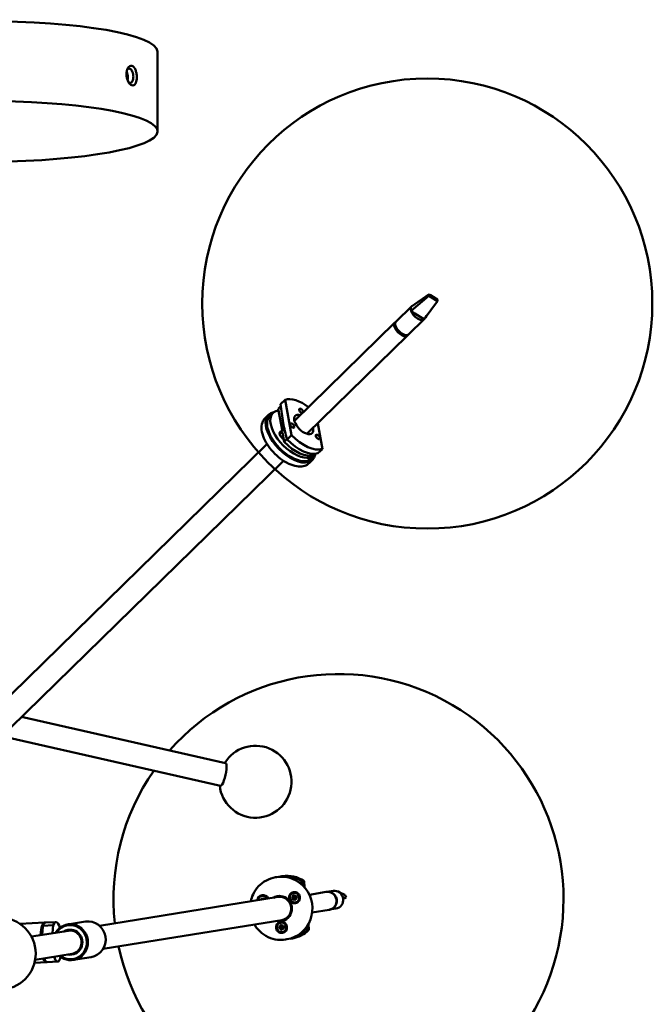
# Model space of a CAD drawing. Header units: millimetres. Extents: x 577 to 5072, y 853 to 3382.
# Tile 16 of 16: x 4610 to 4961, y 2208 to 2755. Entities that reach past the tile are written whole.
import ezdxf

# ---------------------------------------------------------------- set-up
doc = ezdxf.new("R2010")
doc.units = ezdxf.units.MM
doc.header["$LTSCALE"] = 18
doc.layers.add('Widoczne (ISO)', color=7, linetype='Continuous', lineweight=50)

msp = doc.modelspace()

# ---------------------------------------------------------------- linework, layer by layer
at = {"layer": 'Widoczne (ISO)'}
for p, q in [((4686.3, 2693.27), (4686.3, 2737.59)), ((4837.14, 2602.83), (4827.37, 2596.03)), ((4837.14, 2602.83), (4837.06, 2601.9)), ((4838, 2602.28), (4837.14, 2602.83)), ((4837.06, 2601.9), (4827.18, 2593.53)), ((4841.8, 2598.88), (4834.41, 2588.93)), ((4837.06, 2601.9), (4837.93, 2601.35)), ((4837.93, 2601.35), (4840.93, 2599.44)), ((4841, 2600.37), (4838, 2602.28)), ((4840.93, 2599.44), (4841.8, 2598.88)), ((4841.87, 2599.82), (4841, 2600.37)), ((4841.8, 2598.88), (4841.87, 2599.82)), ((4818.83, 2587.67), (4827.4, 2596.05)), ((4829.3, 2592.18), (4827.18, 2593.53)), ((4832.3, 2590.27), (4829.3, 2592.18)), ((4818.21, 2587.07), (4762.34, 2532.45)), ((4825.82, 2580.52), (4834.39, 2588.9)), ((4834.41, 2588.93), (4832.3, 2590.27)), ((4818.54, 2585.36), (4818.48, 2584.61)), ((4818.48, 2584.61), (4818.73, 2584.85)), ((4818.5, 2584.46), (4818.52, 2584.49)), ((4818.54, 2584.33), (4818.57, 2584.36)), ((4820.72, 2582.05), (4820.38, 2581.72)), ((4820.38, 2581.72), (4822.65, 2580.28)), ((4820.5, 2581.65), (4820.47, 2581.61)), ((4821.19, 2581.03), (4821.3, 2581.14)), ((4825.2, 2579.92), (4769.34, 2525.3)), ((4822.29, 2580.39), (4822.36, 2580.46)), ((4822.47, 2580.31), (4822.52, 2580.36)), ((4822.6, 2580.26), (4822.63, 2580.29)), ((4822.65, 2580.28), (4822.9, 2580.52)), ((4754.71, 2541.77), (4757.16, 2544.16)), ((4757.16, 2544.16), (4760.72, 2524.54)), ((4753.38, 2539.16), (4754.82, 2540.57)), ((4753.38, 2539.16), (4755.66, 2526.58)), ((4747.93, 2535.84), (4746.09, 2534.04)), ((4748.63, 2535.12), (4750.47, 2536.92)), ((4754.14, 2525.18), (4755.64, 2526.66)), ((4754.87, 2526.55), (4755.64, 2526.68)), ((4777.87, 2516.85), (4775.28, 2531.11)), ((4755.79, 2525.83), (4756.7, 2520.81)), ((4755.84, 2522.65), (4756.29, 2523.09)), ((4756.7, 2520.81), (4758.22, 2522.3)), ((4760.72, 2524.54), (4758.27, 2522.15)), ((4747.12, 2519.66), (4556.91, 2333.68)), ((4775.42, 2514.46), (4777.87, 2516.85)), ((4756.21, 2510.37), (4565.99, 2324.38)), ((4772.4, 2510.81), (4770.56, 2509.01)), ((4771.7, 2511.52), (4773.54, 2513.32)), ((4773.08, 2513.47), (4773.74, 2514.12)), ((4610.75, 2368.14), (4724.14, 2342.48)), ((4603.8, 2356.38), (4721.27, 2329.8)), ((4752.65, 2279.12), (4751.89, 2279)), ((4755.69, 2279.61), (4754.67, 2279.45)), ((4765.61, 2275.7), (4766.25, 2275.8)), ((4766.68, 2276.73), (4767.69, 2276.89)), ((4767.69, 2276.89), (4768.04, 2273.36)), ((4761.95, 2270.42), (4762.01, 2270.43)), ((4762.24, 2269.39), (4762.37, 2268.51)), ((4780.07, 2270.87), (4770.64, 2269.35)), ((4780.33, 2270.91), (4783.87, 2271.48)), ((4790.37, 2269.22), (4787.56, 2270.51)), ((4790.37, 2269.22), (4791.09, 2267.91)), ((4753.25, 2268.08), (4654.05, 2252.14)), ((4743.42, 2266.78), (4743.79, 2266.56)), ((4743.86, 2267.34), (4744.44, 2266.68)), ((4744.45, 2268.74), (4744.51, 2268.75)), ((4744.71, 2267.62), (4744.88, 2266.73)), ((4744.71, 2267.62), (4744.83, 2266.78)), ((4744.74, 2266.71), (4744.71, 2267.62)), ((4745.6, 2267.53), (4745.19, 2266.78)), ((4746.15, 2267.07), (4745.98, 2266.91)), ((4760.76, 2267.57), (4761.61, 2267.7)), ((4760.97, 2266.88), (4761.74, 2267.27)), ((4761.01, 2268.46), (4761.85, 2268.09)), ((4761.01, 2268.46), (4761.76, 2268.07)), ((4761.78, 2267.95), (4761.01, 2268.46)), ((4761.57, 2269.18), (4761.96, 2268.38)), ((4761.67, 2266.3), (4762.02, 2267.16)), ((4762.16, 2267.09), (4761.67, 2266.3)), ((4761.67, 2266.3), (4762.08, 2267.04)), ((4762.12, 2267.07), (4762.2, 2267.12)), ((4762.53, 2266.03), (4762.4, 2266.91)), ((4762.54, 2268.33), (4762.74, 2268.29)), ((4762.61, 2268.33), (4763.1, 2269.12)), ((4763.1, 2269.12), (4762.75, 2268.25)), ((4763.1, 2269.12), (4762.75, 2268.38)), ((4763.2, 2266.24), (4762.81, 2267.04)), ((4762.82, 2264.99), (4762.88, 2265)), ((4762.9, 2268.12), (4763.31, 2268.05)), ((4762.9, 2267.32), (4763.03, 2267.39)), ((4763.76, 2266.95), (4762.92, 2267.33)), ((4762.99, 2267.46), (4763.76, 2266.95)), ((4763.8, 2268.53), (4763.03, 2268.14)), ((4763.76, 2266.95), (4763.07, 2267.35)), ((4763.09, 2267.69), (4763.44, 2267.89)), ((4764.01, 2267.84), (4763.16, 2267.72)), ((4791.09, 2267.91), (4789.47, 2267.02)), ((4790.17, 2267.38), (4789.48, 2266.98)), ((4791.09, 2267.91), (4790.17, 2267.38)), ((4781.66, 2261), (4772.22, 2259.48)), ((4781.91, 2261.04), (4785.46, 2261.61)), ((4609.78, 2253.23), (4623.55, 2253.87)), ((4629.82, 2254.16), (4624.03, 2253.89)), ((4646.24, 2254.43), (4636.37, 2252.84)), ((4755.32, 2255.25), (4656.11, 2239.3)), ((4754.77, 2253.91), (4754.83, 2253.92)), ((4755.4, 2252.87), (4755.35, 2251.98)), ((4770.09, 2252.95), (4770.4, 2249.81)), ((4636.8, 2249.36), (4616.25, 2246.06)), ((4622.18, 2247.01), (4622.61, 2252.13)), ((4628.41, 2252.4), (4622.61, 2252.13)), ((4628.41, 2252.4), (4628.03, 2247.95)), ((4753.59, 2251.42), (4754.45, 2251.35)), ((4753.65, 2250.7), (4754.49, 2250.91)), ((4754.01, 2252.23), (4754.76, 2251.68)), ((4754.01, 2252.23), (4754.67, 2251.69)), ((4754.66, 2251.56), (4754.01, 2252.23)), ((4754.22, 2249.97), (4754.74, 2250.74)), ((4754.86, 2250.64), (4754.22, 2249.97)), ((4754.22, 2249.97), (4754.77, 2250.62)), ((4754.71, 2252.81), (4754.92, 2251.94)), ((4754.71, 2251.68), (4754.77, 2251.66)), ((4754.78, 2250.63), (4754.8, 2250.64)), ((4755.01, 2249.53), (4755.06, 2250.41)), ((4755.71, 2249.59), (4755.49, 2250.45)), ((4755.52, 2251.75), (4755.68, 2251.72)), ((4755.55, 2251.75), (4756.19, 2252.42)), ((4755.59, 2250.69), (4755.76, 2250.78)), ((4755.64, 2248.48), (4755.7, 2248.49)), ((4756.4, 2250.16), (4755.65, 2250.71)), ((4756.19, 2252.42), (4755.67, 2251.65)), ((4756.19, 2252.42), (4755.7, 2251.78)), ((4755.75, 2250.83), (4756.4, 2250.16)), ((4756.4, 2250.16), (4755.8, 2250.71)), ((4755.84, 2251.48), (4756.23, 2251.41)), ((4755.85, 2251.01), (4756.21, 2251.21)), ((4756.76, 2251.7), (4755.93, 2251.48)), ((4756.83, 2250.97), (4755.97, 2251.04)), ((4768.34, 2250.4), (4768.79, 2250.47)), ((4770.4, 2249.81), (4769.39, 2249.65)), ((4758.2, 2244.57), (4757.44, 2244.45)), ((4761.24, 2245.06), (4760.23, 2244.89)), ((4638.86, 2236.53), (4618.31, 2233.23)), ((4617.96, 2231.59), (4624.57, 2231.9)), ((4630.85, 2232.19), (4625.05, 2231.92)), ((4632.26, 2233.96), (4632.34, 2234.89)), ((4649.42, 2234.68), (4639.54, 2233.09))]:
    msp.add_line(p, q, dxfattribs=at)
for centre, radius in [((4836.19, 2597.65), 125), ((4598.61, 2236.64), 20)]:
    msp.add_circle(centre, radius, dxfattribs=at)
for centre, radius, start, end in [((4786.85, 2266.9), 125, 192.1109, 138.6272), ((4740.72, 2332.06), 20, 186.2142, 148.283), ((4786.85, 2266.9), 125, 145.223, 186.1495)]:
    msp.add_arc(centre, radius, start, end, dxfattribs=at)
for centre, major_axis, ratio, start_param, end_param in [((4588.8, 2737.59), (-97.5, 0), 0.173648, 3.141593, 6.283185), ((4588.8, 2693.27), (97.5, 0), 0.173648, 4.866849, 10.841115), ((4830.89, 2592.48), (-3.5, 3.58), 0.516245, 0.013683, 0.836716), ((4830.89, 2592.48), (3.5, -3.58), 0.516245, 3.978309, 6.296868), ((4830.89, 2592.48), (-3.5, 3.58), 0.516245, 6.09778, 6.296868), ((4821.71, 2583.5), (-3.5, 3.58), 0.516245, 6.116517, 9.591447), ((4822.32, 2584.09), (3.5, -3.58), 0.516245, 3.141593, 6.283185), ((4830.89, 2592.48), (3.5, -3.58), 0.516245, 0.013683, 0.084705), ((4821.71, 2583.5), (-3.01, 3.07), 0.516245, 0.26653, 2.875063), ((4821.4, 2583.2), (-2.66, 2.72), 0.516245, 0.233037, 0.562488), ((4821.71, 2583.5), (-2.97, 3.04), 0.516245, 0.769901, 1.651294), ((4821.71, 2583.5), (2.97, -3.04), 0.516245, 5.48229, 5.981845), ((4821.4, 2583.2), (-2.66, 2.72), 0.516245, 2.579105, 2.657416), ((4767.51, 2530.51), (-12.23, 12.51), 0.516245, 5.002141, 6.043942), ((4760.17, 2523.32), (12.23, -12.51), 0.516245, 2.797456, 6.627322), ((4762, 2525.12), (-11.54, 11.8), 0.516245, 5.904504, 9.552275), ((4766.14, 2538.07), (-1.05, 1.07), 0.516245, 3.561303, 9.005067), ((4760.17, 2523.32), (-11.54, 11.8), 0.516245, 0, 3.141593), ((4767.51, 2530.51), (4.72, -4.83), 0.516245, 2.404969, 7.019809), ((4764.51, 2527.57), (-4.72, 4.83), 0.516245, 5.546561, 5.636061), ((4756.47, 2524.16), (-2.1, 2.15), 0.516245, 5.941639, 8.329128), ((4757.86, 2526.72), (-1.05, 1.07), 0.516245, 0.297344, 1.006332), ((4760.17, 2523.32), (4.54, -4.65), 0.516245, 4.310258, 4.364698), ((4763.23, 2526.32), (11.54, -11.8), 0.516245, 4.674452, 6.054002), ((4765.06, 2528.11), (12.23, -12.51), 0.516245, 4.684512, 6.043942), ((4767.51, 2530.51), (12.23, -12.51), 0.516245, 4.684512, 6.043942), ((4764.51, 2527.57), (-4.72, 4.83), 0.516245, 3.788717, 3.878217), ((4722.7, 2336.14), (-1.43, -6.34), 0.220861, 0, 3.141593), ((4755.42, 2261.85), (2.78, -17.28), 0.966568, 0, 3.141593), ((4757.45, 2262.17), (-2.78, 17.28), 0.966568, 5.542015, 6.343858), ((4758.46, 2262.33), (-2.78, 17.28), 0.966568, 5.542015, 6.283185), ((4744.88, 2266.02), (-0.5, 3.11), 0.966568, 4.936949, 7.629422), ((4754.16, 2261.64), (1.11, -6.91), 0.966568, 5.902934, 9.805029), ((4762.45, 2267.72), (-0.44, 2.72), 0.966568, 3.141593, 6.283185), ((4780.87, 2265.93), (-0.79, 4.94), 0.966568, 3.141593, 6.283185), ((4781.12, 2265.98), (0.79, -4.94), 0.966568, 6.256654, 9.451309), ((4784.66, 2266.55), (-0.79, 4.94), 0.966568, 5.476177, 6.283185), ((4784.66, 2266.55), (0.79, -4.94), 0.966568, 1.511551, 2.334584), ((4744.88, 2266.02), (-0.44, 2.72), 0.966568, 4.970306, 7.596065), ((4744.59, 2266.82), (0.034, -0.21), 0.966568, 5.288548, 5.395565), ((4744.95, 2266.03), (-0.44, 2.72), 0.966568, 4.970306, 6.283185), ((4744.57, 2266.82), (0.274, 0.027), 0.700194, 5.628717, 5.972343), ((4744.92, 2266.85), (0.034, -0.19), 0.528629, 4.997396, 5.319228), ((4754.28, 2261.66), (1.03, -6.42), 0.966568, 0, 3.141593), ((4754.28, 2261.66), (-1.03, 6.42), 0.966568, 3.141593, 6.283185), ((4761.58, 2267.91), (0.034, -0.21), 0.966568, 6.266249, 7.893197), ((4761.83, 2267.08), (-0.034, 0.21), 0.966568, 4.954596, 6.581545), ((4761.71, 2268.25), (0.144, -0.161), 0.587415, 5.629091, 6.285399), ((4761.54, 2267.92), (0.226, 0.137), 0.681547, 5.673573, 6.329881), ((4761.77, 2268.28), (0.034, -0.21), 0.966568, 0.242207, 1.869156), ((4762.78, 2267.77), (-0.13, 0.81), 0.966568, 1.599335, 1.82368), ((4761.81, 2267.06), (-0.269, 0.027), 0.692157, 3.202215, 3.858523), ((4762.12, 2266.89), (0.054, 0.199), 0.563015, 0.16528, 0.821588), ((4762.2, 2266.88), (-0.034, 0.21), 0.966568, 4.695452, 6.322401), ((4762.57, 2268.53), (0.034, -0.21), 0.966568, 4.695452, 6.322401), ((4762.54, 2268.51), (0.263, -0.046), 0.686372, 5.098773, 5.755081), ((4762.86, 2268.34), (-0.034, -0.198), 0.550247, 4.59467, 5.250978), ((4762.94, 2268.33), (0.034, -0.21), 0.966568, 4.954596, 6.581545), ((4763, 2267.13), (-0.034, 0.21), 0.966568, 0.242207, 1.869156), ((4762.96, 2267.15), (-0.211, -0.151), 0.673328, 3.780815, 4.437123), ((4763.19, 2267.51), (-0.034, 0.21), 0.966568, 6.266249, 7.893197), ((4763.12, 2267.47), (-0.126, 0.168), 0.572679, 1.207788, 1.864096), ((4762.78, 2267.77), (0.13, -0.81), 0.966568, 1.599335, 1.82368), ((4784.66, 2266.55), (0.79, -4.94), 0.966568, 0, 1.511551), ((4624.06, 2242.88), (-0.51, 10.99), 0.254887, 6.196857, 7.47108), ((4624.54, 2242.91), (-0.51, 10.99), 0.254887, 0, 0.563427), ((4630.34, 2243.18), (-0.51, 10.99), 0.254887, 5.480233, 6.846612), ((4637.96, 2242.97), (1.59, -9.87), 0.966568, 5.419973, 10.28799), ((4637.83, 2242.95), (-1.51, 9.38), 0.966568, 2.324317, 7.100461), ((4647.83, 2244.55), (-1.59, 9.87), 0.966568, 3.141593, 6.283185), ((4755.27, 2251.21), (-0.44, 2.72), 0.966568, 3.141593, 6.283185), ((4624.54, 2242.91), (-0.49, 10.49), 0.254887, 0.651808, 1.161246), ((4637.83, 2242.95), (1.1, -6.87), 0.966568, 5.918145, 9.789818), ((4637.83, 2242.95), (1.03, -6.42), 0.966568, 0, 3.141593), ((4754.46, 2251.57), (0.034, -0.21), 0.966568, 6.055904, 7.682852), ((4754.54, 2250.7), (-0.034, 0.21), 0.966568, 4.744252, 6.3712), ((4754.43, 2251.58), (0.242, 0.117), 0.68987, 5.59283, 6.249138), ((4754.65, 2251.86), (0.121, -0.17), 0.568942, 5.505215, 6.161523), ((4754.51, 2250.68), (-0.261, 0.052), 0.684618, 3.122565, 3.778873), ((4754.72, 2251.89), (0.034, -0.21), 0.966568, 0.031863, 1.658811), ((4754.78, 2250.44), (0.078, 0.199), 0.581071, 0.038767, 0.695075), ((4755.6, 2251.26), (-0.13, 0.81), 0.966568, 1.388991, 1.613335), ((4754.86, 2250.43), (-0.034, 0.21), 0.966568, 4.485108, 6.112056), ((4755.56, 2251.96), (0.034, -0.21), 0.966568, 4.485108, 6.112056), ((4755.69, 2250.5), (-0.034, 0.21), 0.966568, 0.031863, 1.658811), ((4755.52, 2251.93), (0.252, -0.07), 0.677005, 5.016399, 5.672706), ((4755.66, 2250.52), (-0.229, -0.133), 0.683462, 3.697115, 4.353422), ((4755.8, 2251.7), (-0.059, -0.199), 0.566625, 4.462168, 5.118476), ((4755.87, 2251.69), (0.034, -0.21), 0.966568, 4.744252, 6.3712), ((4755.95, 2250.83), (-0.034, 0.21), 0.966568, 6.055904, 7.682852), ((4755.88, 2250.8), (-0.102, 0.175), 0.555461, 1.077791, 1.734099), ((4755.6, 2251.26), (0.13, -0.81), 0.966568, 1.388991, 1.613335), ((4757.45, 2262.17), (2.78, -17.28), 0.966568, 6.222512, 6.901445), ((4758.46, 2262.33), (2.78, -17.28), 0.966568, 0, 0.61826), ((4624.06, 2242.88), (0.51, -10.99), 0.254887, 5.649872, 6.369513), ((4624.54, 2242.91), (0.51, -10.99), 0.254887, 5.641815, 6.283185), ((4630.34, 2243.18), (0.51, -10.99), 0.254887, 5.550725, 6.846612)]:
    msp.add_ellipse(centre, major_axis=major_axis, ratio=ratio, start_param=start_param, end_param=end_param, dxfattribs=at)
for centre, major_axis, ratio in [((4761.11, 2529.9), (-1.05, 1.07), 0.516245), ((4775.29, 2523.55), (-1.05, 1.07), 0.516245), ((4762.38, 2267.71), (-0.5, 3.11), 0.966568), ((4762.38, 2267.71), (-0.44, 2.72), 0.966568), ((4755.21, 2251.2), (-0.5, 3.11), 0.966568), ((4755.21, 2251.2), (-0.44, 2.72), 0.966568)]:
    msp.add_ellipse(centre, major_axis=major_axis, ratio=ratio, dxfattribs=at)
for points, knots in [([(4674.78, 2723.41), (4674.78, 2724.09), (4674.72, 2724.84), (4674.45, 2726.26), (4674.25, 2726.93), (4673.77, 2728.04), (4673.47, 2728.55), (4672.79, 2729.31), (4672.41, 2729.55), (4671.69, 2729.76), (4671.3, 2729.73), (4670.57, 2729.38), (4670.23, 2729.05), (4669.69, 2728.23), (4669.45, 2727.68), (4669.14, 2726.43), (4669.06, 2725.72), (4669.06, 2724.36), (4669.14, 2723.62), (4669.45, 2722.2), (4669.69, 2721.53), (4670.23, 2720.43), (4670.57, 2719.92), (4671.3, 2719.17), (4671.69, 2718.93), (4672.41, 2718.72), (4672.79, 2718.75), (4673.39, 2719.05), (4673.62, 2719.27), (4673.89, 2719.63), (4673.95, 2719.73), (4674.18, 2720.11), (4674.33, 2720.46), (4674.58, 2721.32), (4674.68, 2721.84), (4674.77, 2722.72), (4674.78, 2723.07), (4674.78, 2723.41)], [-2.411085, -2.411085, -2.411085, -2.411085, -2.260392, -2.260392, -2.109699, -2.109699, -1.959007, -1.959007, -1.808314, -1.808314, -1.657621, -1.657621, -1.506928, -1.506928, -1.356235, -1.356235, -1.205543, -1.205543, -1.05485, -1.05485, -0.904157, -0.904157, -0.753464, -0.753464, -0.602771, -0.602771, -0.452078, -0.452078, -0.338143, -0.338143, -0.301386, -0.301386, -0.195907, -0.195907, -0.075349, -0.075349, 0, 0, 0, 0]), ([(4669.79, 2723.19), (4669.79, 2723.68), (4669.74, 2724.23), (4669.54, 2725.26), (4669.39, 2725.75), (4669.2, 2726.2), (4669.17, 2726.26), (4669.15, 2726.31)], [0, 0, 0, 0, 0.1506948, 0.1506948, 0.3013897, 0.3013897, 0.3209724, 0.3209724, 0.3209724, 0.3209724]), ([(4669.39, 2727.39), (4669.58, 2727.65), (4669.81, 2727.87), (4670.31, 2728.11), (4670.59, 2728.13), (4671.11, 2727.98), (4671.38, 2727.8), (4671.87, 2727.27), (4672.1, 2726.9), (4672.45, 2726.1), (4672.61, 2725.61), (4672.81, 2724.57), (4672.86, 2724.01), (4672.86, 2723.51)], [1.5162483, 1.5162483, 1.5162483, 1.5162483, 1.657621, 1.657621, 1.8083138, 1.8083138, 1.9590066, 1.9590066, 2.1096994, 2.1096994, 2.2603922, 2.2603922, 2.4110851, 2.4110851, 2.4110851, 2.4110851]), ([(4669.64, 2721.73), (4669.64, 2721.73), (4669.64, 2721.73), (4669.74, 2722.18), (4669.79, 2722.69), (4669.79, 2723.19)], [2.2603431, 2.2603431, 2.2603431, 2.2603431, 2.2604225, 2.2604225, 2.4111173, 2.4111173, 2.4111173, 2.4111173]), ([(4672.86, 2723.51), (4672.86, 2723.26), (4672.85, 2723.01), (4672.78, 2722.36), (4672.71, 2721.97), (4672.51, 2721.35), (4672.4, 2721.09), (4672.23, 2720.82), (4672.19, 2720.75), (4671.99, 2720.49), (4671.81, 2720.33), (4671.38, 2720.12), (4671.11, 2720.1), (4670.64, 2720.23), (4670.41, 2720.36), (4670.19, 2720.56)], [0, 0, 0, 0, 0.0753489, 0.0753489, 0.1959071, 0.1959071, 0.3013856, 0.3013856, 0.3381433, 0.3381433, 0.4520785, 0.4520785, 0.6027713, 0.6027713, 0.7273458, 0.7273458, 0.7273458, 0.7273458]), ([(4758.27, 2522.15), (4757.38, 2525.22), (4756.66, 2528.4), (4755.51, 2534.72), (4755.03, 2538.14), (4754.71, 2541.77)], [35.882115, 35.882115, 35.882115, 35.882115, 37.196513, 37.196513, 38.510912, 38.510912, 38.510912, 38.510912]), ([(4770.56, 2509.01), (4769.86, 2508.33), (4768.99, 2507.82), (4767, 2507.16), (4765.85, 2507.05), (4763.26, 2507.24), (4761.8, 2507.61), (4758.79, 2508.81), (4757.24, 2509.65), (4754.26, 2511.69), (4752.83, 2512.89), (4750.2, 2515.5), (4749, 2516.92), (4746.93, 2519.87), (4746.06, 2521.4), (4744.75, 2524.46), (4744.31, 2525.99), (4743.98, 2528.91), (4744.09, 2530.32), (4744.87, 2532.51), (4745.4, 2533.36), (4746.09, 2534.04)], [0.651838, 0.651838, 0.651838, 0.651838, 0.899606, 0.899606, 1.179173, 1.179173, 1.512502, 1.512502, 1.856137, 1.856137, 2.193939, 2.193939, 2.529177, 2.529177, 2.866205, 2.866205, 3.208794, 3.208794, 3.547439, 3.547439, 3.793431, 3.793431, 3.793431, 3.793431]), ([(4751.89, 2279), (4750.11, 2278.72), (4748.37, 2278.13), (4745.17, 2276.44), (4743.71, 2275.32), (4741.19, 2272.68), (4740.14, 2271.14), (4738.78, 2268.25), (4738.35, 2266.96), (4738.07, 2265.64)], [1.632252, 1.632252, 1.632252, 1.632252, 1.949844, 1.949844, 2.267961, 2.267961, 2.587369, 2.587369, 2.821171, 2.821171, 2.821171, 2.821171]), ([(4743.55, 2266.73), (4743.54, 2266.73), (4743.53, 2266.73), (4743.5, 2266.74), (4743.48, 2266.75), (4743.45, 2266.76), (4743.43, 2266.77), (4743.42, 2266.78)], [0.04758377, 0.04758377, 0.04758377, 0.04758377, 0.05181414, 0.05181414, 0.05697832, 0.05697832, 0.06215096, 0.06215096, 0.06215096, 0.06215096]), ([(4745.57, 2267.42), (4745.57, 2267.43), (4745.57, 2267.44), (4745.57, 2267.46), (4745.57, 2267.47), (4745.59, 2267.5), (4745.59, 2267.52), (4745.6, 2267.53)], [0.04758377, 0.04758377, 0.04758377, 0.04758377, 0.05181414, 0.05181414, 0.05697832, 0.05697832, 0.06215096, 0.06215096, 0.06215096, 0.06215096]), ([(4760.76, 2267.57), (4760.78, 2267.58), (4760.8, 2267.58), (4760.83, 2267.58), (4760.85, 2267.59), (4760.88, 2267.59), (4760.89, 2267.59), (4760.9, 2267.59)], [0.02076039, 0.02076039, 0.02076039, 0.02076039, 0.02593303, 0.02593303, 0.03109721, 0.03109721, 0.03532758, 0.03532758, 0.03532758, 0.03532758]), ([(4761.1, 2266.94), (4761.09, 2266.94), (4761.08, 2266.93), (4761.05, 2266.92), (4761.03, 2266.91), (4761, 2266.9), (4760.99, 2266.89), (4760.97, 2266.88)], [0.04758377, 0.04758377, 0.04758377, 0.04758377, 0.05181414, 0.05181414, 0.05697832, 0.05697832, 0.06215096, 0.06215096, 0.06215096, 0.06215096]), ([(4761.65, 2269.07), (4761.64, 2269.07), (4761.63, 2269.08), (4761.62, 2269.1), (4761.61, 2269.11), (4761.59, 2269.14), (4761.58, 2269.16), (4761.57, 2269.18)], [0.04758377, 0.04758377, 0.04758377, 0.04758377, 0.05181414, 0.05181414, 0.05697832, 0.05697832, 0.06215096, 0.06215096, 0.06215096, 0.06215096]), ([(4761.76, 2268.07), (4761.78, 2268.07), (4761.79, 2268.06), (4761.87, 2268.05), (4761.94, 2268.05), (4762.1, 2268.04), (4762.2, 2268.03), (4762.32, 2268.03), (4762.34, 2268.03), (4762.36, 2268.03)], [-2.7963552, -2.7963552, -2.7963552, -2.7963552, -2.7900399, -2.7900399, -2.7426847, -2.7426847, -2.6569758, -2.6569758, -2.6392228, -2.6392228, -2.6392228, -2.6392228]), ([(4762.36, 2268.03), (4762.37, 2268.01), (4762.37, 2268), (4762.37, 2267.95), (4762.37, 2267.92), (4762.36, 2267.86), (4762.35, 2267.83), (4762.31, 2267.77), (4762.29, 2267.75), (4762.24, 2267.7), (4762.21, 2267.68), (4762.14, 2267.65), (4762.1, 2267.64), (4762.07, 2267.63), (4762.05, 2267.63), (4762.04, 2267.63), (4762.03, 2267.62)], [-0.05372527, -0.05372527, -0.05372527, -0.05372527, -0.04982808, -0.04982808, -0.04051932, -0.04051932, -0.03121055, -0.03121055, -0.02190179, -0.02190179, -0.01095089, -0.01095089, 0, 0, 0, 0.00382906, 0.00382906, 0.00382906, 0.00382906]), ([(4762.08, 2267.46), (4762.09, 2267.46), (4762.1, 2267.47), (4762.15, 2267.49), (4762.18, 2267.5), (4762.26, 2267.51), (4762.3, 2267.51), (4762.37, 2267.49), (4762.4, 2267.49), (4762.46, 2267.46), (4762.49, 2267.44), (4762.53, 2267.4), (4762.55, 2267.37), (4762.57, 2267.33), (4762.58, 2267.32), (4762.58, 2267.31)], [0.13976647, 0.13976647, 0.13976647, 0.13976647, 0.14359553, 0.14359553, 0.15454642, 0.15454642, 0.16549732, 0.16549732, 0.17480608, 0.17480608, 0.18411485, 0.18411485, 0.19342361, 0.19342361, 0.1973208, 0.1973208, 0.1973208, 0.1973208]), ([(4762.2, 2267.12), (4762.23, 2267.14), (4762.25, 2267.15), (4762.35, 2267.2), (4762.44, 2267.24), (4762.55, 2267.29), (4762.56, 2267.3), (4762.58, 2267.31)], [-2.7606191, -2.7606191, -2.7606191, -2.7606191, -2.7426847, -2.7426847, -2.6569758, -2.6569758, -2.6392228, -2.6392228, -2.6392228, -2.6392228]), ([(4762.54, 2268.32), (4762.54, 2268.31), (4762.54, 2268.29), (4762.54, 2268.24), (4762.53, 2268.21), (4762.51, 2268.16), (4762.49, 2268.13), (4762.45, 2268.08), (4762.43, 2268.06), (4762.39, 2268.04), (4762.38, 2268.03), (4762.36, 2268.03)], [0.15985495, 0.15985495, 0.15985495, 0.15985495, 0.16549732, 0.16549732, 0.17480608, 0.17480608, 0.18411485, 0.18411485, 0.19342361, 0.19342361, 0.1973208, 0.1973208, 0.1973208, 0.1973208]), ([(4762.53, 2266.03), (4762.53, 2266.04), (4762.53, 2266.06), (4762.53, 2266.1), (4762.53, 2266.11), (4762.53, 2266.14), (4762.53, 2266.15), (4762.54, 2266.15)], [0.02076039, 0.02076039, 0.02076039, 0.02076039, 0.02593303, 0.02593303, 0.03109721, 0.03109721, 0.03532758, 0.03532758, 0.03532758, 0.03532758]), ([(4762.58, 2267.31), (4762.6, 2267.31), (4762.61, 2267.31), (4762.66, 2267.31), (4762.69, 2267.31), (4762.75, 2267.3), (4762.78, 2267.28), (4762.81, 2267.26), (4762.82, 2267.26), (4762.83, 2267.25)], [-0.05372527, -0.05372527, -0.05372527, -0.05372527, -0.04982808, -0.04982808, -0.04051932, -0.04051932, -0.03121055, -0.03121055, -0.02808248, -0.02808248, -0.02808248, -0.02808248]), ([(4763.49, 2268.08), (4763.48, 2268.08), (4763.47, 2268.07), (4763.44, 2268.06), (4763.41, 2268.05), (4763.36, 2268.04), (4763.33, 2268.04), (4763.31, 2268.05)], [0.13976647, 0.13976647, 0.13976647, 0.13976647, 0.14359553, 0.14359553, 0.15454642, 0.15454642, 0.16388689, 0.16388689, 0.16388689, 0.16388689]), ([(4763.44, 2267.89), (4763.46, 2267.9), (4763.49, 2267.91), (4763.51, 2267.91), (4763.52, 2267.91), (4763.53, 2267.92), (4763.54, 2267.92)], [-0.00975728, -0.00975728, -0.00975728, -0.00975728, 0, 0, 0, 0.00382906, 0.00382906, 0.00382906, 0.00382906]), ([(4763.71, 2268.47), (4763.72, 2268.48), (4763.72, 2268.48), (4763.73, 2268.49), (4763.74, 2268.5), (4763.77, 2268.51), (4763.78, 2268.52), (4763.8, 2268.53)], [0.04758377, 0.04758377, 0.04758377, 0.04758377, 0.05181414, 0.05181414, 0.05697832, 0.05697832, 0.06215096, 0.06215096, 0.06215096, 0.06215096]), ([(4764.01, 2267.84), (4763.99, 2267.84), (4763.97, 2267.83), (4763.95, 2267.83), (4763.93, 2267.83), (4763.92, 2267.83), (4763.91, 2267.83), (4763.91, 2267.83)], [0.02076039, 0.02076039, 0.02076039, 0.02076039, 0.02593303, 0.02593303, 0.03109721, 0.03109721, 0.03532758, 0.03532758, 0.03532758, 0.03532758]), ([(4740.13, 2252.8), (4740.97, 2251.36), (4742.02, 2250.04), (4744.58, 2247.62), (4746.12, 2246.57), (4749.44, 2245.03), (4751.22, 2244.53), (4754.49, 2244.17), (4755.98, 2244.21), (4757.44, 2244.45)], [3.584925, 3.584925, 3.584925, 3.584925, 3.874103, 3.874103, 4.194723, 4.194723, 4.513872, 4.513872, 4.773844, 4.773844, 4.773844, 4.773844]), ([(4753.59, 2251.42), (4753.6, 2251.42), (4753.62, 2251.42), (4753.66, 2251.41), (4753.68, 2251.41), (4753.7, 2251.41), (4753.72, 2251.41), (4753.73, 2251.41)], [0.02076039, 0.02076039, 0.02076039, 0.02076039, 0.02593303, 0.02593303, 0.03109721, 0.03109721, 0.03532758, 0.03532758, 0.03532758, 0.03532758]), ([(4753.79, 2250.74), (4753.78, 2250.73), (4753.77, 2250.73), (4753.74, 2250.72), (4753.72, 2250.71), (4753.69, 2250.71), (4753.67, 2250.7), (4753.65, 2250.7)], [0.04758377, 0.04758377, 0.04758377, 0.04758377, 0.05181414, 0.05181414, 0.05697832, 0.05697832, 0.06215096, 0.06215096, 0.06215096, 0.06215096]), ([(4754.76, 2252.69), (4754.76, 2252.69), (4754.75, 2252.7), (4754.74, 2252.72), (4754.73, 2252.74), (4754.72, 2252.77), (4754.71, 2252.79), (4754.71, 2252.81)], [0.04758377, 0.04758377, 0.04758377, 0.04758377, 0.05181414, 0.05181414, 0.05697832, 0.05697832, 0.06215096, 0.06215096, 0.06215096, 0.06215096]), ([(4754.77, 2251.66), (4754.82, 2251.66), (4754.85, 2251.65), (4754.99, 2251.63), (4755.09, 2251.62), (4755.2, 2251.61), (4755.22, 2251.61), (4755.24, 2251.61)], [-2.7722917, -2.7722917, -2.7722917, -2.7722917, -2.7426847, -2.7426847, -2.6569758, -2.6569758, -2.6392228, -2.6392228, -2.6392228, -2.6392228]), ([(4754.8, 2250.64), (4754.86, 2250.67), (4754.92, 2250.7), (4755.07, 2250.76), (4755.16, 2250.8), (4755.27, 2250.85), (4755.29, 2250.85), (4755.31, 2250.86)], [-2.7899342, -2.7899342, -2.7899342, -2.7899342, -2.7426847, -2.7426847, -2.6569758, -2.6569758, -2.6392228, -2.6392228, -2.6392228, -2.6392228]), ([(4755.24, 2251.61), (4755.24, 2251.6), (4755.24, 2251.58), (4755.24, 2251.54), (4755.23, 2251.51), (4755.21, 2251.45), (4755.19, 2251.42), (4755.14, 2251.37), (4755.12, 2251.35), (4755.06, 2251.32), (4755.02, 2251.3), (4754.95, 2251.28), (4754.91, 2251.28), (4754.87, 2251.28), (4754.86, 2251.28), (4754.85, 2251.28), (4754.84, 2251.28)], [-0.05372527, -0.05372527, -0.05372527, -0.05372527, -0.04982808, -0.04982808, -0.04051932, -0.04051932, -0.03121055, -0.03121055, -0.02190179, -0.02190179, -0.01095089, -0.01095089, 0, 0, 0, 0.00382906, 0.00382906, 0.00382906, 0.00382906]), ([(4754.85, 2251.11), (4754.86, 2251.11), (4754.88, 2251.11), (4754.92, 2251.12), (4754.96, 2251.13), (4755.04, 2251.12), (4755.08, 2251.11), (4755.14, 2251.09), (4755.17, 2251.07), (4755.22, 2251.03), (4755.25, 2251.01), (4755.28, 2250.96), (4755.3, 2250.93), (4755.31, 2250.89), (4755.31, 2250.87), (4755.31, 2250.86)], [0.13976647, 0.13976647, 0.13976647, 0.13976647, 0.14359553, 0.14359553, 0.15454642, 0.15454642, 0.16549732, 0.16549732, 0.17480608, 0.17480608, 0.18411485, 0.18411485, 0.19342361, 0.19342361, 0.1973208, 0.1973208, 0.1973208, 0.1973208]), ([(4755.01, 2249.53), (4755.01, 2249.54), (4755.01, 2249.56), (4755.02, 2249.6), (4755.02, 2249.61), (4755.03, 2249.64), (4755.04, 2249.65), (4755.04, 2249.65)], [0.02076039, 0.02076039, 0.02076039, 0.02076039, 0.02593303, 0.02593303, 0.03109721, 0.03109721, 0.03532758, 0.03532758, 0.03532758, 0.03532758]), ([(4755.46, 2251.78), (4755.45, 2251.76), (4755.44, 2251.75), (4755.42, 2251.7), (4755.39, 2251.68), (4755.34, 2251.65), (4755.32, 2251.63), (4755.27, 2251.62), (4755.26, 2251.61), (4755.24, 2251.61)], [0.16914621, 0.16914621, 0.16914621, 0.16914621, 0.17480608, 0.17480608, 0.18411485, 0.18411485, 0.19342361, 0.19342361, 0.1973208, 0.1973208, 0.1973208, 0.1973208]), ([(4755.31, 2250.86), (4755.33, 2250.86), (4755.34, 2250.86), (4755.39, 2250.85), (4755.42, 2250.84), (4755.47, 2250.81), (4755.5, 2250.8), (4755.54, 2250.75), (4755.56, 2250.73), (4755.57, 2250.7), (4755.58, 2250.69), (4755.58, 2250.68)], [-0.05372527, -0.05372527, -0.05372527, -0.05372527, -0.04982808, -0.04982808, -0.04051932, -0.04051932, -0.03121055, -0.03121055, -0.02190179, -0.02190179, -0.01951399, -0.01951399, -0.01951399, -0.01951399]), ([(4756.21, 2251.21), (4756.23, 2251.22), (4756.24, 2251.23), (4756.29, 2251.24), (4756.32, 2251.25), (4756.35, 2251.24), (4756.35, 2251.24), (4756.36, 2251.24), (4756.37, 2251.24)], [-0.01758654, -0.01758654, -0.01758654, -0.01758654, -0.01095089, -0.01095089, 0, 0, 0, 0.00382906, 0.00382906, 0.00382906, 0.00382906]), ([(4756.36, 2251.41), (4756.35, 2251.41), (4756.34, 2251.41), (4756.3, 2251.4), (4756.27, 2251.4), (4756.24, 2251.4), (4756.24, 2251.4), (4756.23, 2251.41)], [0.13976647, 0.13976647, 0.13976647, 0.13976647, 0.14359553, 0.14359553, 0.15454642, 0.15454642, 0.15598811, 0.15598811, 0.15598811, 0.15598811]), ([(4756.66, 2251.66), (4756.67, 2251.66), (4756.67, 2251.67), (4756.69, 2251.67), (4756.7, 2251.68), (4756.72, 2251.69), (4756.74, 2251.69), (4756.76, 2251.7)], [0.04758377, 0.04758377, 0.04758377, 0.04758377, 0.05181414, 0.05181414, 0.05697832, 0.05697832, 0.06215096, 0.06215096, 0.06215096, 0.06215096]), ([(4756.83, 2250.97), (4756.81, 2250.98), (4756.79, 2250.98), (4756.76, 2250.98), (4756.75, 2250.98), (4756.73, 2250.99), (4756.73, 2250.99), (4756.72, 2250.99)], [0.02076039, 0.02076039, 0.02076039, 0.02076039, 0.02593303, 0.02593303, 0.03109721, 0.03109721, 0.03532758, 0.03532758, 0.03532758, 0.03532758])]:
    msp.add_open_spline(points, degree=3, knots=knots, dxfattribs=at)
for points in [[(4837.07, 2592.5), (4836.23, 2591.37), (4835.38, 2590.22), (4834.53, 2589.07)], [(4766.84, 2274.63), (4766.78, 2275.33), (4766.73, 2276.03), (4766.68, 2276.73)], [(4769.39, 2249.65), (4769.31, 2250.26), (4769.24, 2250.87), (4769.16, 2251.48)]]:
    msp.add_open_spline(points, degree=3, dxfattribs=at)
for points, weights in [([(4743.55, 2266.73), (4743.89, 2266.66), (4744.15, 2266.62)], [1.00378810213, 1.02771078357, 1.02730758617]), ([(4745.57, 2267.42), (4745.64, 2267.07), (4745.68, 2266.86)], [1.00378810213, 1.04420217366, 1.01519154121]), ([(4762, 2267.62), (4761.62, 2267.61), (4760.9, 2267.59)], [1, 1.0526638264, 1.00378810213]), ([(4761.1, 2266.94), (4761.72, 2267.27), (4762.06, 2267.45)], [1.00378810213, 1.0526638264, 1]), ([(4761.65, 2269.07), (4762.09, 2268.77), (4762.35, 2268.59)], [1.00378810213, 1.04438470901, 1.01492806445]), ([(4762.03, 2267.62), (4762.02, 2267.62), (4762, 2267.62)], [1.02927435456, 1.01465889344, 1]), ([(4762.06, 2267.45), (4762.07, 2267.45), (4762.08, 2267.46)], [1, 1.01465889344, 1.02927435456]), ([(4762.89, 2266.88), (4762.76, 2266.61), (4762.54, 2266.15)], [1.01288857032, 1.04573657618, 1.00378810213]), ([(4763.51, 2268.09), (4763.5, 2268.09), (4763.49, 2268.08)], [1, 1.01465889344, 1.02927435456]), ([(4763.71, 2268.47), (4763.58, 2268.23), (4763.51, 2268.09)], [1.00378810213, 1.0526638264, 1]), ([(4763.54, 2267.92), (4763.55, 2267.92), (4763.56, 2267.92)], [1.02927435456, 1.01465889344, 1]), ([(4763.56, 2267.92), (4763.68, 2267.89), (4763.91, 2267.83)], [1, 1.0526638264, 1.00378810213]), ([(4754.81, 2251.28), (4754.43, 2251.32), (4753.73, 2251.41)], [1, 1.0526638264, 1.00378810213]), ([(4753.79, 2250.74), (4754.46, 2250.97), (4754.83, 2251.1)], [1.00378810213, 1.0526638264, 1]), ([(4754.76, 2252.69), (4755.14, 2252.34), (4755.36, 2252.14)], [1.00378810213, 1.04515945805, 1.01377824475]), ([(4754.84, 2251.28), (4754.82, 2251.28), (4754.81, 2251.28)], [1.02927435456, 1.01465889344, 1]), ([(4754.83, 2251.1), (4754.84, 2251.1), (4754.85, 2251.11)], [1, 1.01465889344, 1.02927435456]), ([(4755.52, 2250.34), (4755.34, 2250.08), (4755.04, 2249.65)], [1.01476618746, 1.04449589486, 1.00378810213]), ([(4756.38, 2251.42), (4756.37, 2251.42), (4756.36, 2251.41)], [1, 1.01465889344, 1.02927435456]), ([(4756.37, 2251.24), (4756.38, 2251.24), (4756.4, 2251.24)], [1.02927435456, 1.01465889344, 1]), ([(4756.66, 2251.66), (4756.48, 2251.5), (4756.38, 2251.42)], [1.00378810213, 1.0526638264, 1]), ([(4756.4, 2251.24), (4756.51, 2251.15), (4756.72, 2250.99)], [1, 1.0526638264, 1.00378810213])]:
    msp.add_rational_spline(points, weights, degree=2, dxfattribs=at)

doc.saveas('drawing.dxf')
